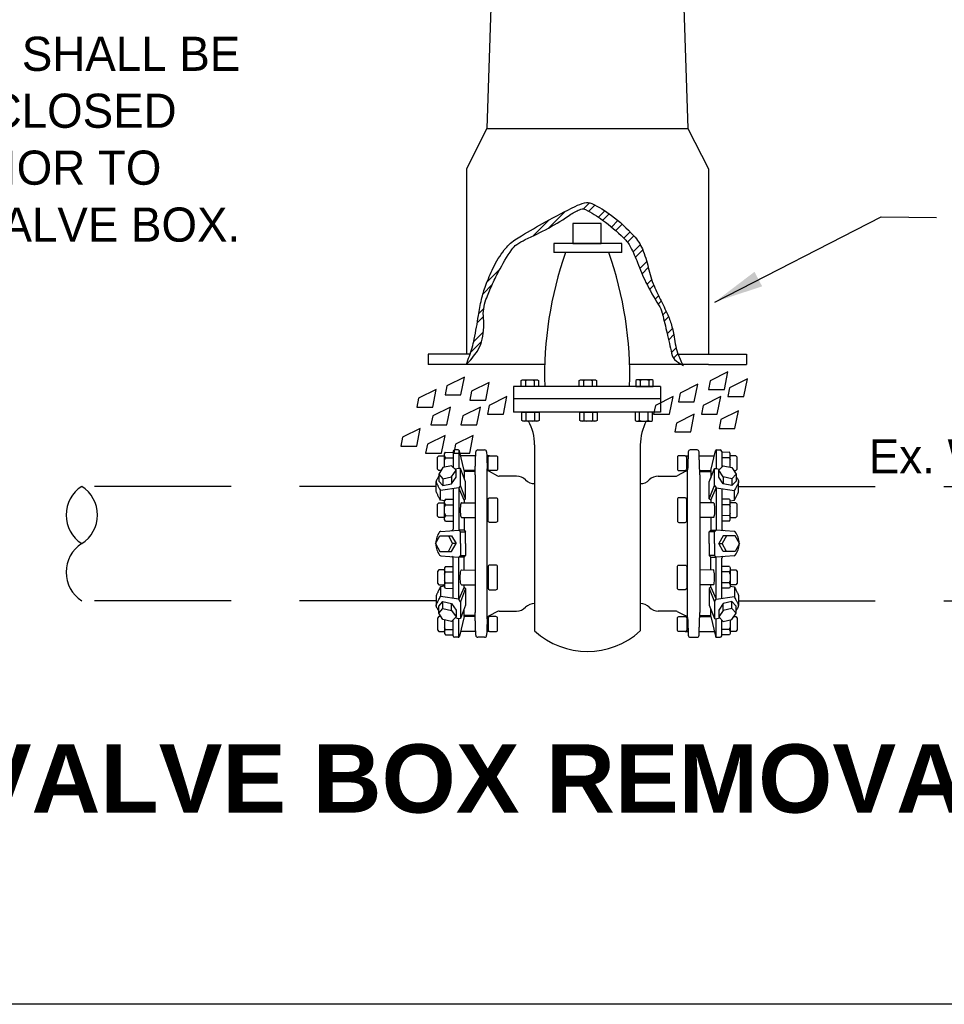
# Model space of a CAD drawing. Header units: feet. Extents: x 6 to 191, y 4 to 30.
# Tile 35 of 42: x 133.5 to 136.88, y 3.62 to 7.23. Entities that reach past the tile are written whole.
import ezdxf

# ---------------------------------------------------------------- set-up
doc = ezdxf.new("R2010")
doc.units = ezdxf.units.FT
doc.header["$MEASUREMENT"] = 0
doc.linetypes.add('DASHED', pattern=[0.75, 0.5, -0.25])
doc.layers.add('COLUMNS', color=6, linetype='Continuous', plot=False)
for name, color, linetype in [('DETAIL', 130, 'Continuous'), ('DIM', 7, 'Continuous'), ('text', 9, 'Continuous')]:
    doc.layers.add(name, color=color, linetype=linetype)
doc.styles.add('SOLID', font='arialbd.ttf')
doc.styles.get("Standard").update_dxf_attribs({"font": 'font31.shx'})

msp = doc.modelspace()

# ---------------------------------------------------------------- linework, layer by layer
at = {"color": 247, "linetype": 'Continuous'}
for p, q in [((135.22579, 7.46928), (135.20436, 6.83072)), ((135.91827, 7.46928), (135.9397, 6.83072)), ((135.20436, 6.83072), (135.1295, 6.68243)), ((135.20436, 6.83072), (135.9397, 6.83072)), ((135.9397, 6.83072), (136.01473, 6.68243)), ((135.1295, 6.68243), (135.1295, 6.00355)), ((136.01473, 6.68243), (136.01473, 6.00355)), ((135.43102, 6.46648), (135.49213, 6.52743)), ((135.55707, 6.53575), (135.57947, 6.5583)), ((135.57691, 6.52727), (135.5993, 6.54982)), ((135.6121, 6.50599), (135.6353, 6.52919)), ((135.37328, 6.43689), (135.43198, 6.49559)), ((135.62858, 6.49415), (135.65209, 6.51783)), ((135.66009, 6.46936), (135.68376, 6.49288)), ((135.67545, 6.45624), (135.69896, 6.47976)), ((135.70488, 6.42921), (135.72775, 6.45208)), ((135.71816, 6.41417), (135.74167, 6.43753)), ((135.73879, 6.37818), (135.76534, 6.40474)), ((135.74743, 6.35867), (135.77446, 6.38554)), ((135.76327, 6.31788), (135.78902, 6.34363)), ((135.205, 6.26861), (135.25203, 6.31564)), ((135.77174, 6.29804), (135.79446, 6.32076)), ((135.78982, 6.25965), (135.80693, 6.27661)), ((135.19012, 6.22542), (135.22387, 6.25917)), ((135.79942, 6.24093), (135.81477, 6.25629)), ((135.82005, 6.20494), (135.83253, 6.21742)), ((135.17428, 6.15312), (135.19252, 6.17135)), ((135.83077, 6.18735), (135.84181, 6.19854)), ((135.16933, 6.11968), (135.1914, 6.14192)), ((135.84741, 6.14752), (135.8602, 6.16031)), ((135.85284, 6.1248), (135.869, 6.1408)), ((135.86372, 6.07905), (135.88276, 6.09809)), ((135.15605, 6.04994), (135.1914, 6.08529)), ((135.86916, 6.05618), (135.88852, 6.07553)), ((135.14437, 6.01011), (135.18484, 6.05058)), ((135.8794, 6.00995), (135.89651, 6.02707)), ((135.14229, 6.00355), (134.99001, 6.00355)), ((134.99001, 6.00355), (134.99001, 5.96644)), ((135.88676, 5.98899), (135.90307, 6.00531)), ((135.90371, 6.00355), (136.15421, 6.00355)), ((136.15421, 6.00355), (136.15421, 5.96644)), ((135.1295, 5.96644), (134.99001, 5.96644)), ((135.41563, 5.96644), (135.1295, 5.96644)), ((136.01473, 5.96644), (135.72628, 5.96644)), ((135.91891, 5.96452), (135.92019, 5.9658)), ((136.01473, 5.96644), (136.15421, 5.96644))]:
    msp.add_line(p, q, dxfattribs=at)
at = {"color": 247, "linetype": 'Continuous', "lineweight": 25}
for p, q in [((135.16326, 5.63242), (135.16375, 5.64648)), ((135.17119, 5.65366), (135.19588, 5.65366)), ((135.20332, 5.64648), (135.20381, 5.63242)), ((135.94075, 5.64648), (135.94025, 5.63242)), ((135.97288, 5.65366), (135.94818, 5.65366)), ((135.9808, 5.63242), (135.98031, 5.64648)), ((135.16082, 5.56251), (135.16136, 5.57817)), ((135.16082, 5.56251), (135.16082, 5.059)), ((135.21199, 5.57572), (135.24348, 5.55897)), ((135.93207, 5.57572), (135.90058, 5.55897)), ((135.98324, 5.56251), (135.9827, 5.57817)), ((135.98324, 5.56251), (135.98324, 5.059)), ((135.16136, 5.04334), (135.16082, 5.059)), ((135.24348, 5.06254), (135.21199, 5.04579)), ((135.90058, 5.06254), (135.93207, 5.04579)), ((135.9827, 5.04334), (135.98324, 5.059)), ((135.16375, 4.97503), (135.16326, 4.98909)), ((135.20381, 4.98909), (135.20332, 4.97503)), ((135.94025, 4.98909), (135.94075, 4.97503)), ((135.98031, 4.97503), (135.9808, 4.98909)), ((135.19588, 4.96785), (135.17119, 4.96785)), ((135.94818, 4.96785), (135.97288, 4.96785))]:
    msp.add_line(p, q, dxfattribs=at)
at = {"linetype": 'DASHED'}
for p, q in [((135.01902, 5.51999), (133.72247, 5.51999)), ((136.12504, 5.51999), (139.30515, 5.51999)), ((135.01902, 5.10152), (133.72247, 5.10152)), ((136.12504, 5.10152), (139.30515, 5.10152))]:
    msp.add_line(p, q, dxfattribs=at)
at = {"linetype": 'Continuous'}
for points in [[(135.12949, 5.96636, 0.0118042), (135.14995, 6.02751, 0.023563), (135.15801, 6.0588, 0.0157363), (135.17333, 6.14619, -0.0236458), (135.18445, 6.2042, -0.0297734), (135.20033, 6.2562, -0.0233924), (135.22743, 6.31986, -0.0524661), (135.26799, 6.3854, -0.0757767), (135.30677, 6.4223, -0.0194328), (135.33086, 6.43776, -0.0054629), (135.41916, 6.48839, -0.0138899), (135.52775, 6.5452, -0.0475883), (135.56131, 6.55779, -0.1769246), (135.58773, 6.55551, -0.0536763), (135.66048, 6.51153, -0.0441437), (135.74159, 6.43759, -0.0845844), (135.77288, 6.38926, -0.0497567), (135.79448, 6.32097, 0.0505332), (135.81585, 6.25377, 0.0152098), (135.8417, 6.19878, -0.0145711), (135.86874, 6.14141, -0.0299862), (135.87603, 6.12154, -0.0132456), (135.88858, 6.07532)], [(135.12949, 5.96636, 0.0465333), (135.16938, 6.01564, 0.081178), (135.18445, 6.04888, 0.0897271), (135.19184, 6.13587, -0.1141948), (135.20098, 6.2042, -0.0159607), (135.22215, 6.25534, -0.0154649), (135.24726, 6.30664, -0.0255014), (135.29543, 6.38751, -0.0944771), (135.31338, 6.40578, -0.0451846), (135.34452, 6.42342, 0.0171109), (135.42908, 6.46526, 0.0291227), (135.51183, 6.51621, -0.069862), (135.54809, 6.53466, -0.2013147), (135.5648, 6.53355, -0.0441518), (135.62742, 6.495, -0.032219), (135.70477, 6.42927, -0.0786451), (135.7299, 6.39586, -0.0343572), (135.75513, 6.33927, 0.0270637), (135.7861, 6.26699, 0.027086), (135.83225, 6.18506, -0.0770451), (135.8456, 6.15463, -0.0060011), (135.84859, 6.14283, -0.0010035), (135.86544, 6.07201, -0.0041894), (135.87401, 6.03427, 0.0045226), (135.88197, 5.99931, 0.1501328), (135.8903, 5.98513, 0.063155), (135.92164, 5.96296)], [(135.88858, 6.07532, 0.0297268), (135.89322, 6.04188, 0.0297268), (135.9018, 6.00923, 0.0221744), (135.91069, 5.98565, 0.0221744), (135.92164, 5.96296)]]:
    msp.add_lwpolyline(points, format="xyb", dxfattribs=at)
at = {"color": 7, "linetype": 'Continuous', "lineweight": 25}
for centre, radius, start, end in [((135.17119, 5.64622), 0.00744, 90, 178), ((135.19588, 5.64622), 0.00744, 2, 90), ((135.94818, 5.64622), 0.00744, 90, 178), ((135.97288, 5.64622), 0.00744, 2, 90), ((135.21781, 5.58667), 0.0124, 223.27909, 242), ((135.2493, 5.56992), 0.0124, 242, 270), ((135.89476, 5.56992), 0.0124, 270, 298), ((135.92625, 5.58667), 0.0124, 298, 316.72091), ((135.21781, 5.03484), 0.0124, 118, 136.72091), ((135.2493, 5.05159), 0.0124, 90, 118), ((135.89476, 5.05159), 0.0124, 62, 90), ((135.92625, 5.03484), 0.0124, 43.27909, 62), ((135.17119, 4.97529), 0.00744, 182, 270), ((135.19588, 4.97529), 0.00744, 270, 358), ((135.94818, 4.97529), 0.00744, 182, 270), ((135.97288, 4.97529), 0.00744, 270, 358)]:
    msp.add_arc(centre, radius, start, end, dxfattribs=at)
at = {"linetype": 'Continuous'}
for centre, start, end in [((133.78895, 5.4154), 122.44707, 237.55293), ((133.65593, 5.4154), 302.44707, 57.55293), ((133.78895, 5.20617), 122.44707, 237.55293)]:
    msp.add_arc(centre, 0.12397, start, end, dxfattribs=at)
at = {"color": 7, "linetype": 'Continuous', "lineweight": 25}
for points, knots in [([(135.16136, 5.57817), (135.16136, 5.57817), (135.16137, 5.57834), (135.16139, 5.57886), (135.1614, 5.57908), (135.16142, 5.57959), (135.16143, 5.57989), (135.16147, 5.5809), (135.1615, 5.58174), (135.16157, 5.58373), (135.16162, 5.58486), (135.16171, 5.5874), (135.16176, 5.58877), (135.16184, 5.59097), (135.16187, 5.59173), (135.16193, 5.5933), (135.16196, 5.59412), (135.16205, 5.59658), (135.16211, 5.59827), (135.1622, 5.60088), (135.16223, 5.60176), (135.16229, 5.60354), (135.16232, 5.60443), (135.16242, 5.60708), (135.16248, 5.60884), (135.16257, 5.61146), (135.1626, 5.61234), (135.16265, 5.61403), (135.16271, 5.6157), (135.16276, 5.6173), (135.16282, 5.61886), (135.16284, 5.61963), (135.16292, 5.62186), (135.16296, 5.62322), (135.16302, 5.6251), (135.16304, 5.6257), (135.16308, 5.62683), (135.1631, 5.62736), (135.16314, 5.62884), (135.16317, 5.62967), (135.1632, 5.6307), (135.16321, 5.631), (135.16323, 5.63152), (135.16324, 5.63173), (135.16325, 5.63225), (135.16326, 5.63242), (135.16326, 5.63242)], [0, 0, 0, 0, 0.0625, 0.0625, 0.09375, 0.09375, 0.125, 0.125, 0.1875, 0.1875, 0.25, 0.25, 0.3125, 0.3125, 0.34375, 0.34375, 0.375, 0.375, 0.4375, 0.4375, 0.46875, 0.46875, 0.5, 0.5, 0.5625, 0.5625, 0.59375, 0.59375, 0.625, 0.65625, 0.65625, 0.6875, 0.6875, 0.75, 0.75, 0.78125, 0.78125, 0.8125, 0.8125, 0.875, 0.875, 0.90625, 0.90625, 0.9375, 0.9375, 1, 1, 1, 1]), ([(135.20381, 5.63242), (135.20381, 5.63242), (135.20382, 5.63203), (135.20385, 5.63103), (135.20386, 5.63081), (135.20387, 5.63032), (135.20388, 5.63005), (135.20391, 5.62918), (135.20393, 5.62851), (135.20398, 5.627), (135.20401, 5.62615), (135.20407, 5.62433), (135.2041, 5.62335), (135.20415, 5.62177), (135.20417, 5.62123), (135.20421, 5.62012), (135.20423, 5.61954), (135.20428, 5.61779), (135.20432, 5.61659), (135.20441, 5.6141), (135.20445, 5.61281), (135.20454, 5.61017), (135.20459, 5.60884), (135.20468, 5.60617), (135.20473, 5.60482), (135.2048, 5.6028), (135.20482, 5.60212), (135.20487, 5.60078), (135.20489, 5.60012), (135.20496, 5.59816), (135.20501, 5.59687), (135.2051, 5.59436), (135.20514, 5.59312), (135.20523, 5.59078), (135.20527, 5.58966), (135.20535, 5.58754), (135.20538, 5.58654), (135.20542, 5.5856)], [0, 0, 0, 0, 0.125, 0.125, 0.15625, 0.15625, 0.1875, 0.1875, 0.25, 0.25, 0.3125, 0.3125, 0.375, 0.375, 0.40625, 0.40625, 0.4375, 0.4375, 0.5, 0.5, 0.5625, 0.5625, 0.625, 0.625, 0.6875, 0.6875, 0.71875, 0.71875, 0.75, 0.75, 0.8125, 0.8125, 0.875, 0.875, 0.9375, 0.9375, 1, 1, 1, 1]), ([(135.94025, 5.63242), (135.94025, 5.63242), (135.94024, 5.63203), (135.94021, 5.63103), (135.9402, 5.63081), (135.94019, 5.63032), (135.94018, 5.63005), (135.94015, 5.62918), (135.94013, 5.62851), (135.94008, 5.627), (135.94005, 5.62615), (135.93999, 5.62433), (135.93996, 5.62335), (135.93991, 5.62177), (135.93989, 5.62123), (135.93985, 5.62012), (135.93983, 5.61954), (135.93978, 5.61779), (135.93974, 5.61659), (135.93965, 5.6141), (135.93961, 5.61281), (135.93952, 5.61017), (135.93947, 5.60884), (135.93938, 5.60617), (135.93933, 5.60482), (135.93926, 5.6028), (135.93924, 5.60212), (135.93919, 5.60078), (135.93917, 5.60012), (135.9391, 5.59816), (135.93905, 5.59687), (135.93896, 5.59436), (135.93892, 5.59312), (135.93883, 5.59078), (135.93879, 5.58966), (135.93871, 5.58754), (135.93868, 5.58654), (135.93864, 5.5856)], [0, 0, 0, 0, 0.125, 0.125, 0.15625, 0.15625, 0.1875, 0.1875, 0.25, 0.25, 0.3125, 0.3125, 0.375, 0.375, 0.40625, 0.40625, 0.4375, 0.4375, 0.5, 0.5, 0.5625, 0.5625, 0.625, 0.625, 0.6875, 0.6875, 0.71875, 0.71875, 0.75, 0.75, 0.8125, 0.8125, 0.875, 0.875, 0.9375, 0.9375, 1, 1, 1, 1]), ([(135.9827, 5.57817), (135.9827, 5.57817), (135.98269, 5.57834), (135.98267, 5.57886), (135.98266, 5.57908), (135.98264, 5.57959), (135.98263, 5.57989), (135.98259, 5.5809), (135.98256, 5.58174), (135.98249, 5.58373), (135.98244, 5.58486), (135.98235, 5.5874), (135.9823, 5.58877), (135.98222, 5.59097), (135.98219, 5.59173), (135.98213, 5.5933), (135.9821, 5.59412), (135.98201, 5.59658), (135.98195, 5.59827), (135.98186, 5.60088), (135.98183, 5.60176), (135.98177, 5.60354), (135.98174, 5.60443), (135.98164, 5.60708), (135.98158, 5.60884), (135.98149, 5.61146), (135.98146, 5.61234), (135.98141, 5.61403), (135.98135, 5.6157), (135.9813, 5.6173), (135.98125, 5.61886), (135.98122, 5.61963), (135.98115, 5.62186), (135.9811, 5.62322), (135.98104, 5.6251), (135.98102, 5.6257), (135.98098, 5.62683), (135.98097, 5.62736), (135.98092, 5.62884), (135.98089, 5.62967), (135.98086, 5.6307), (135.98085, 5.631), (135.98083, 5.63152), (135.98083, 5.63173), (135.98081, 5.63225), (135.9808, 5.63242), (135.9808, 5.63242)], [0, 0, 0, 0, 0.0625, 0.0625, 0.09375, 0.09375, 0.125, 0.125, 0.1875, 0.1875, 0.25, 0.25, 0.3125, 0.3125, 0.34375, 0.34375, 0.375, 0.375, 0.4375, 0.4375, 0.46875, 0.46875, 0.5, 0.5, 0.5625, 0.5625, 0.59375, 0.59375, 0.625, 0.65625, 0.65625, 0.6875, 0.6875, 0.75, 0.75, 0.78125, 0.78125, 0.8125, 0.8125, 0.875, 0.875, 0.90625, 0.90625, 0.9375, 0.9375, 1, 1, 1, 1]), ([(135.20542, 5.5856), (135.20546, 5.58439), (135.2057, 5.58333), (135.20619, 5.58195), (135.20638, 5.58152), (135.20677, 5.58075), (135.20698, 5.5804), (135.20759, 5.57947), (135.208, 5.57899), (135.2086, 5.57833), (135.20878, 5.57817), (135.20878, 5.57817)], [0, 0, 0, 0, 0.25, 0.25, 0.375, 0.375, 0.5, 0.5, 0.75, 0.75, 1, 1, 1, 1]), ([(135.93864, 5.5856), (135.9386, 5.58439), (135.93836, 5.58333), (135.93787, 5.58195), (135.93768, 5.58152), (135.93729, 5.58075), (135.93708, 5.5804), (135.93647, 5.57947), (135.93606, 5.57899), (135.93546, 5.57833), (135.93528, 5.57817), (135.93528, 5.57817)], [0, 0, 0, 0, 0.25, 0.25, 0.375, 0.375, 0.5, 0.5, 0.75, 0.75, 1, 1, 1, 1]), ([(135.16326, 4.98909), (135.16326, 4.98909), (135.16325, 4.98926), (135.16324, 4.98978), (135.16323, 4.99), (135.16321, 4.99051), (135.1632, 4.99081), (135.16317, 4.99183), (135.16314, 4.99266), (135.16308, 4.99465), (135.16304, 4.99578), (135.16296, 4.99832), (135.16291, 4.99969), (135.16284, 5.00189), (135.16282, 5.00265), (135.16276, 5.00423), (135.16274, 5.00504), (135.16265, 5.0075), (135.1626, 5.00919), (135.16251, 5.0118), (135.16248, 5.01269), (135.16241, 5.01447), (135.16238, 5.01535), (135.16229, 5.01801), (135.16223, 5.01977), (135.16214, 5.02239), (135.16211, 5.02326), (135.16205, 5.02496), (135.16199, 5.02662), (135.16193, 5.02822), (135.16187, 5.02979), (135.16184, 5.03055), (135.16176, 5.03278), (135.16171, 5.03415), (135.16164, 5.03602), (135.16162, 5.03662), (135.16158, 5.03775), (135.16156, 5.03829), (135.1615, 5.03976), (135.16147, 5.0406), (135.16143, 5.04162), (135.16142, 5.04192), (135.1614, 5.04244), (135.16139, 5.04265), (135.16137, 5.04317), (135.16136, 5.04334), (135.16136, 5.04334)], [0, 0, 0, 0, 0.0625, 0.0625, 0.09375, 0.09375, 0.125, 0.125, 0.1875, 0.1875, 0.25, 0.25, 0.3125, 0.3125, 0.34375, 0.34375, 0.375, 0.375, 0.4375, 0.4375, 0.46875, 0.46875, 0.5, 0.5, 0.5625, 0.5625, 0.59375, 0.59375, 0.625, 0.65625, 0.65625, 0.6875, 0.6875, 0.75, 0.75, 0.78125, 0.78125, 0.8125, 0.8125, 0.875, 0.875, 0.90625, 0.90625, 0.9375, 0.9375, 1, 1, 1, 1]), ([(135.20542, 5.03591), (135.20535, 5.03404), (135.20527, 5.03192), (135.20516, 5.02898), (135.20514, 5.02838), (135.2051, 5.02715), (135.20508, 5.02653), (135.20501, 5.02465), (135.20496, 5.02337), (135.20487, 5.02074), (135.20482, 5.01939), (135.20473, 5.0167), (135.20468, 5.01536), (135.20461, 5.01335), (135.20459, 5.01269), (135.20454, 5.01135), (135.20452, 5.01068), (135.20445, 5.00871), (135.20441, 5.00743), (135.20433, 5.00494), (135.20428, 5.00373), (135.20421, 5.00138), (135.20417, 5.00027), (135.2041, 4.99818), (135.20407, 4.9972), (135.20402, 4.99582), (135.20401, 4.99538), (135.20398, 4.99454), (135.20397, 4.99414), (135.20393, 4.99301), (135.20391, 4.99234), (135.20387, 4.99118), (135.20386, 4.99068), (135.20383, 4.98989), (135.20382, 4.98959), (135.20381, 4.98929), (135.20381, 4.98921), (135.20381, 4.98911), (135.20381, 4.98909), (135.20381, 4.98909)], [0, 0, 0, 0, 0.125, 0.125, 0.15625, 0.15625, 0.1875, 0.1875, 0.25, 0.25, 0.3125, 0.3125, 0.375, 0.375, 0.40625, 0.40625, 0.4375, 0.4375, 0.5, 0.5, 0.5625, 0.5625, 0.625, 0.625, 0.6875, 0.6875, 0.71875, 0.71875, 0.75, 0.75, 0.8125, 0.8125, 0.875, 0.875, 0.9375, 0.9375, 0.96875, 0.96875, 1, 1, 1, 1]), ([(135.20878, 5.04334), (135.20878, 5.04334), (135.20874, 5.0433), (135.20857, 5.04313), (135.20845, 5.04301), (135.20815, 5.04269), (135.20797, 5.04248), (135.20759, 5.042), (135.20739, 5.04173), (135.20677, 5.04079), (135.20636, 5.04002), (135.20587, 5.03864), (135.20572, 5.03814), (135.20551, 5.03708), (135.20544, 5.03651), (135.20542, 5.03591)], [0, 0, 0, 0, 0.125, 0.125, 0.25, 0.25, 0.375, 0.375, 0.5, 0.5, 0.75, 0.75, 0.875, 0.875, 1, 1, 1, 1]), ([(135.93528, 5.04334), (135.93528, 5.04334), (135.93532, 5.0433), (135.93549, 5.04313), (135.93561, 5.04301), (135.93591, 5.04269), (135.93609, 5.04248), (135.93647, 5.042), (135.93667, 5.04173), (135.93729, 5.04079), (135.9377, 5.04002), (135.93819, 5.03864), (135.93834, 5.03814), (135.93855, 5.03708), (135.93862, 5.03651), (135.93864, 5.03591)], [0, 0, 0, 0, 0.125, 0.125, 0.25, 0.25, 0.375, 0.375, 0.5, 0.5, 0.75, 0.75, 0.875, 0.875, 1, 1, 1, 1]), ([(135.93864, 5.03591), (135.93871, 5.03404), (135.93879, 5.03192), (135.9389, 5.02898), (135.93892, 5.02838), (135.93896, 5.02715), (135.93899, 5.02653), (135.93905, 5.02465), (135.9391, 5.02337), (135.93919, 5.02074), (135.93924, 5.01939), (135.93933, 5.0167), (135.93938, 5.01536), (135.93945, 5.01335), (135.93947, 5.01269), (135.93952, 5.01135), (135.93954, 5.01068), (135.93961, 5.00871), (135.93965, 5.00743), (135.93974, 5.00494), (135.93978, 5.00373), (135.93985, 5.00138), (135.93989, 5.00027), (135.93996, 4.99818), (135.93999, 4.9972), (135.94004, 4.99582), (135.94005, 4.99538), (135.94008, 4.99454), (135.94009, 4.99414), (135.94013, 4.99301), (135.94015, 4.99234), (135.94019, 4.99118), (135.9402, 4.99068), (135.94023, 4.98989), (135.94024, 4.98959), (135.94025, 4.98929), (135.94025, 4.98921), (135.94025, 4.98911), (135.94025, 4.98909), (135.94025, 4.98909)], [0, 0, 0, 0, 0.125, 0.125, 0.15625, 0.15625, 0.1875, 0.1875, 0.25, 0.25, 0.3125, 0.3125, 0.375, 0.375, 0.40625, 0.40625, 0.4375, 0.4375, 0.5, 0.5, 0.5625, 0.5625, 0.625, 0.625, 0.6875, 0.6875, 0.71875, 0.71875, 0.75, 0.75, 0.8125, 0.8125, 0.875, 0.875, 0.9375, 0.9375, 0.96875, 0.96875, 1, 1, 1, 1]), ([(135.9808, 4.98909), (135.9808, 4.98909), (135.98081, 4.98926), (135.98083, 4.98978), (135.98083, 4.99), (135.98085, 4.99051), (135.98086, 4.99081), (135.98089, 4.99183), (135.98092, 4.99266), (135.98098, 4.99465), (135.98102, 4.99578), (135.9811, 4.99832), (135.98115, 4.99969), (135.98122, 5.00189), (135.98125, 5.00265), (135.9813, 5.00423), (135.98133, 5.00504), (135.98141, 5.0075), (135.98147, 5.00919), (135.98155, 5.0118), (135.98158, 5.01269), (135.98165, 5.01447), (135.98168, 5.01535), (135.98177, 5.01801), (135.98183, 5.01977), (135.98192, 5.02239), (135.98195, 5.02326), (135.98202, 5.02496), (135.98208, 5.02662), (135.98213, 5.02822), (135.98219, 5.02979), (135.98222, 5.03055), (135.9823, 5.03278), (135.98235, 5.03415), (135.98242, 5.03602), (135.98244, 5.03662), (135.98249, 5.03775), (135.98251, 5.03829), (135.98256, 5.03976), (135.98259, 5.0406), (135.98263, 5.04162), (135.98264, 5.04192), (135.98266, 5.04244), (135.98267, 5.04265), (135.98269, 5.04317), (135.9827, 5.04334), (135.9827, 5.04334)], [0, 0, 0, 0, 0.0625, 0.0625, 0.09375, 0.09375, 0.125, 0.125, 0.1875, 0.1875, 0.25, 0.25, 0.3125, 0.3125, 0.34375, 0.34375, 0.375, 0.375, 0.4375, 0.4375, 0.46875, 0.46875, 0.5, 0.5, 0.5625, 0.5625, 0.59375, 0.59375, 0.625, 0.65625, 0.65625, 0.6875, 0.6875, 0.75, 0.75, 0.78125, 0.78125, 0.8125, 0.8125, 0.875, 0.875, 0.90625, 0.90625, 0.9375, 0.9375, 1, 1, 1, 1])]:
    msp.add_open_spline(points, degree=3, knots=knots, dxfattribs=at)
at = {"color": 247, "linetype": 'Continuous'}
for points in [[(135.1223, 5.92005), (135.05767, 5.88774), (135.05127, 5.85543), (135.10934, 5.85543)], [(136.08575, 5.93941), (136.02112, 5.90709), (136.01457, 5.87478), (136.07279, 5.87478)], [(136.15693, 5.91365), (136.09215, 5.88134), (136.08575, 5.84887), (136.14398, 5.84887)], [(135.01896, 5.87478), (134.95418, 5.84247), (134.94778, 5.81016), (135.006, 5.81016)], [(135.21284, 5.9007), (135.14821, 5.86838), (135.14181, 5.83607), (135.19988, 5.83607)], [(135.97585, 5.89414), (135.91123, 5.86182), (135.90467, 5.82951), (135.9629, 5.82951)], [(135.27746, 5.84887), (135.21284, 5.81656), (135.20644, 5.78424), (135.26466, 5.78424)], [(135.88532, 5.84887), (135.82069, 5.81656), (135.81413, 5.78424), (135.87236, 5.78424)], [(136.05984, 5.84887), (135.99521, 5.81656), (135.98881, 5.78424), (136.04688, 5.78424)], [(135.07063, 5.81016), (135.006, 5.77784), (134.99945, 5.74553), (135.05767, 5.74553)], [(135.18052, 5.81016), (135.1159, 5.77784), (135.10934, 5.74553), (135.16757, 5.74553)], [(135.9629, 5.78424), (135.89827, 5.75193), (135.89171, 5.71962), (135.94994, 5.71962)], [(136.12446, 5.7972), (136.05984, 5.76489), (136.05344, 5.73258), (136.11166, 5.73258)], [(134.96074, 5.73258), (134.89611, 5.70026), (134.88955, 5.66795), (134.94778, 5.66795)], [(135.05127, 5.70682), (134.98649, 5.67435), (134.98009, 5.64204), (135.03832, 5.64204)], [(135.15461, 5.70682), (135.08998, 5.67435), (135.08359, 5.64204), (135.14181, 5.64204)]]:
    msp.add_3dface(points, dxfattribs=at)
at = {"layer": 'COLUMNS', "color": 2}
msp.add_lwpolyline([(130.09752, 3.62445), (130.09752, 24.37445), (160.47252, 24.37445), (160.47252, 3.62445)], close=True, dxfattribs=at)
at = {"layer": 'DETAIL', "linetype": 'Continuous'}
for p, q in [((135.69795, 6.40891), (135.44867, 6.40891)), ((135.44867, 6.40891), (135.44867, 6.37596)), ((135.69795, 6.37596), (135.69795, 6.40891)), ((135.69795, 6.37596), (135.44867, 6.37596)), ((135.30208, 5.88603), (135.30208, 5.79228)), ((135.39532, 5.88603), (135.30208, 5.88603)), ((135.75208, 5.88603), (135.39532, 5.88603)), ((135.83982, 5.88603), (135.75208, 5.88603)), ((135.83982, 5.88603), (135.83982, 5.79228)), ((135.83982, 5.84033), (135.30208, 5.84033)), ((135.83982, 5.79228), (135.30208, 5.79228)), ((135.37865, 5.67225), (135.37865, 4.99109)), ((135.76541, 5.67225), (135.76541, 4.99109))]:
    msp.add_line(p, q, dxfattribs=at)
at = {"layer": 'DETAIL'}
for p, q in [((135.04943, 5.63945), (135.05242, 5.64483)), ((135.04943, 5.59009), (135.04943, 5.63945)), ((135.05242, 5.64483), (135.08091, 5.64467)), ((135.08091, 5.64795), (135.08091, 5.59013)), ((135.09879, 5.65366), (135.08662, 5.65366)), ((135.10146, 5.653), (135.10146, 5.58623)), ((135.12087, 5.57817), (135.10415, 5.64991)), ((136.0232, 5.57817), (136.03991, 5.64991)), ((136.0426, 5.653), (136.0426, 5.58623)), ((136.04527, 5.65366), (136.05744, 5.65366)), ((136.06315, 5.64795), (136.06315, 5.59013)), ((136.09164, 5.64483), (136.06315, 5.64467)), ((136.09463, 5.63945), (136.09164, 5.64483)), ((136.09463, 5.59009), (136.09463, 5.63945)), ((135.10146, 5.58623), (135.08858, 5.58266)), ((135.10717, 5.5855), (135.10146, 5.58623)), ((136.03689, 5.5855), (136.0426, 5.58623)), ((136.0426, 5.58623), (136.05548, 5.58266)), ((135.075, 5.55554), (135.075, 5.53005)), ((135.10717, 5.52385), (135.10717, 5.5855)), ((135.12657, 5.53642), (135.10717, 5.5855)), ((135.12087, 5.57817), (135.12087, 5.55086)), ((135.16136, 5.57817), (135.12087, 5.57817)), ((135.16136, 5.57817), (135.12087, 5.57817)), ((135.16136, 5.57432), (135.12087, 5.57432)), ((135.9827, 5.57817), (136.0232, 5.57817)), ((135.9827, 5.57817), (136.0232, 5.57817)), ((135.9827, 5.57432), (136.0232, 5.57432)), ((136.01749, 5.53642), (136.03689, 5.5855)), ((136.0232, 5.57817), (136.0232, 5.55086)), ((136.03689, 5.52385), (136.03689, 5.5855)), ((136.06907, 5.55554), (136.06907, 5.53005)), ((135.01907, 5.50237), (135.01898, 5.53764)), ((135.10146, 5.5144), (135.0345, 5.50471)), ((135.04366, 5.54842), (135.04366, 5.52293)), ((135.10717, 5.52385), (135.10146, 5.5144)), ((135.12087, 5.47005), (135.10146, 5.5144)), ((135.10146, 5.5144), (135.10146, 5.36006)), ((135.12657, 5.47477), (135.10717, 5.52385)), ((135.12657, 5.47477), (135.12657, 5.53642)), ((136.01749, 5.47477), (136.01749, 5.53642)), ((136.01749, 5.47477), (136.03689, 5.52385)), ((136.0232, 5.47005), (136.0426, 5.5144)), ((136.03689, 5.52385), (136.0426, 5.5144)), ((136.0426, 5.5144), (136.0426, 5.36006)), ((136.0426, 5.5144), (136.10956, 5.50471)), ((136.1004, 5.54842), (136.1004, 5.52293)), ((136.125, 5.50237), (136.12508, 5.53764)), ((135.0345, 5.46922), (135.0345, 5.50471)), ((135.08091, 5.51143), (135.08091, 5.36396)), ((136.06315, 5.51143), (136.06315, 5.36396)), ((136.10956, 5.46922), (136.10956, 5.50471)), ((135.04943, 5.46692), (135.0345, 5.46922)), ((135.05242, 5.47326), (135.04943, 5.46788)), ((135.04943, 5.39848), (135.04943, 5.46788)), ((135.05242, 5.47326), (135.08091, 5.47342)), ((135.12087, 5.47005), (135.12657, 5.47477)), ((135.12087, 5.47005), (135.12088, 5.4604)), ((136.0232, 5.47005), (136.01749, 5.47477)), ((136.0232, 5.47005), (136.02321, 5.4604)), ((136.09165, 5.47326), (136.06315, 5.47342)), ((136.09165, 5.47326), (136.09463, 5.46788)), ((136.09463, 5.46692), (136.10956, 5.46922)), ((136.09463, 5.39848), (136.09463, 5.46788)), ((135.12087, 5.40614), (135.12087, 5.36006)), ((136.0232, 5.40614), (136.0232, 5.36006)), ((135.05242, 5.3931), (135.04943, 5.39848)), ((135.05242, 5.3931), (135.08091, 5.39294)), ((136.09164, 5.3931), (136.06315, 5.39294)), ((136.09164, 5.3931), (136.09463, 5.39848)), ((135.03556, 5.35545), (135.10146, 5.36006)), ((135.06328, 5.33929), (135.07895, 5.31076)), ((135.12087, 5.36006), (135.10146, 5.36006)), ((135.10146, 5.36006), (135.10717, 5.35435)), ((135.10717, 5.35435), (135.12657, 5.35435)), ((135.10717, 5.31076), (135.10717, 5.35435)), ((135.12087, 5.36006), (135.12657, 5.35435)), ((135.12657, 5.31076), (135.12657, 5.35435)), ((136.0232, 5.36006), (136.01749, 5.35435)), ((136.03689, 5.35435), (136.01749, 5.35435)), ((136.01749, 5.31076), (136.01749, 5.35435)), ((136.0232, 5.36006), (136.0426, 5.36006)), ((136.0426, 5.36006), (136.03689, 5.35435)), ((136.03689, 5.31076), (136.03689, 5.35435)), ((136.1085, 5.35545), (136.0426, 5.36006)), ((136.08078, 5.33929), (136.06511, 5.31076)), ((135.06328, 5.28222), (135.07895, 5.31076)), ((135.09201, 5.31076), (135.07895, 5.31076)), ((135.09201, 5.31076), (135.07895, 5.31076)), ((135.10717, 5.31076), (135.10717, 5.26716)), ((135.12657, 5.31076), (135.12657, 5.26716)), ((136.01749, 5.31076), (136.01749, 5.26716)), ((136.03689, 5.31076), (136.03689, 5.26716)), ((136.05205, 5.31076), (136.06511, 5.31076)), ((136.05205, 5.31076), (136.06511, 5.31076)), ((136.08078, 5.28222), (136.06511, 5.31076)), ((135.03556, 5.26606), (135.10146, 5.26145)), ((135.10146, 5.26145), (135.10717, 5.26716)), ((135.10717, 5.26716), (135.12657, 5.26716)), ((135.12087, 5.26145), (135.12657, 5.26716)), ((136.03689, 5.26716), (136.01749, 5.26716)), ((136.0232, 5.26145), (136.01749, 5.26716)), ((136.0426, 5.26145), (136.03689, 5.26716)), ((136.1085, 5.26606), (136.0426, 5.26145)), ((135.05242, 5.2272), (135.04943, 5.22182)), ((135.05242, 5.2272), (135.08091, 5.22736)), ((135.08091, 5.11008), (135.08091, 5.25755)), ((135.12087, 5.26145), (135.10146, 5.26145)), ((135.10146, 5.10711), (135.10146, 5.26145)), ((135.1208, 5.21416), (135.12087, 5.26145)), ((136.0232, 5.26145), (136.0426, 5.26145)), ((136.0232, 5.21416), (136.0232, 5.26145)), ((136.0426, 5.10711), (136.0426, 5.26145)), ((136.06315, 5.11008), (136.06315, 5.25755)), ((136.09164, 5.2272), (136.06315, 5.22736)), ((136.09164, 5.2272), (136.09463, 5.22182)), ((135.04943, 5.22182), (135.04943, 5.15241)), ((136.09463, 5.22182), (136.09463, 5.15288)), ((135.04943, 5.15459), (135.0345, 5.15229)), ((135.12087, 5.15146), (135.12088, 5.1599)), ((136.0232, 5.15146), (136.02321, 5.1599)), ((136.09463, 5.15459), (136.10956, 5.15229)), ((135.01907, 5.11914), (135.01898, 5.08387)), ((135.0345, 5.15229), (135.0345, 5.1168)), ((135.05242, 5.14704), (135.04943, 5.15242)), ((135.05242, 5.14704), (135.08091, 5.14688)), ((135.12087, 5.15146), (135.10146, 5.10711)), ((135.12657, 5.14674), (135.10717, 5.09766)), ((135.12087, 5.15146), (135.12657, 5.14674)), ((135.12657, 5.14674), (135.12657, 5.08509)), ((136.0232, 5.15146), (136.01749, 5.14674)), ((136.01749, 5.14674), (136.03689, 5.09766)), ((136.01749, 5.14674), (136.01749, 5.08509)), ((136.0232, 5.15146), (136.0426, 5.10711)), ((136.09164, 5.1475), (136.06315, 5.14766)), ((136.09463, 5.15288), (136.09164, 5.1475)), ((136.10956, 5.15229), (136.10956, 5.1168)), ((136.125, 5.11914), (136.12508, 5.08387)), ((135.10146, 5.10711), (135.0345, 5.1168)), ((135.04366, 5.07309), (135.04366, 5.09858)), ((135.075, 5.06597), (135.075, 5.09146)), ((135.10717, 5.09766), (135.10146, 5.10711)), ((135.10717, 5.09766), (135.10717, 5.03601)), ((135.12657, 5.08509), (135.10717, 5.03601)), ((136.01749, 5.08509), (136.03689, 5.03601)), ((136.03689, 5.09766), (136.0426, 5.10711)), ((136.03689, 5.09766), (136.03689, 5.03601)), ((136.0426, 5.10711), (136.10956, 5.1168)), ((136.06907, 5.06597), (136.06907, 5.09146)), ((136.1004, 5.07309), (136.1004, 5.09858)), ((135.12087, 5.04334), (135.12087, 5.07065)), ((135.16136, 5.04719), (135.12087, 5.04719)), ((135.9827, 5.04719), (136.0232, 5.04719)), ((136.0232, 5.04334), (136.0232, 5.07065)), ((135.04943, 5.03142), (135.04943, 4.98206)), ((135.08091, 4.97356), (135.08091, 5.03138)), ((135.10146, 5.03528), (135.08858, 5.03885)), ((135.10717, 5.03601), (135.10146, 5.03528)), ((135.10146, 4.96851), (135.10146, 5.03528)), ((135.12087, 5.04334), (135.10415, 4.9716)), ((135.16136, 5.04334), (135.12087, 5.04334)), ((135.9827, 5.04334), (136.0232, 5.04334)), ((136.0232, 5.04334), (136.03991, 4.9716)), ((136.03689, 5.03601), (136.0426, 5.03528)), ((136.0426, 5.03528), (136.05548, 5.03885)), ((136.0426, 4.96851), (136.0426, 5.03528)), ((136.06315, 4.97356), (136.06315, 5.03138)), ((136.09463, 5.03142), (136.09463, 4.98206)), ((135.04943, 4.98206), (135.05242, 4.97668)), ((135.05242, 4.97668), (135.08091, 4.97684)), ((136.09164, 4.97668), (136.06315, 4.97684)), ((136.09463, 4.98206), (136.09164, 4.97668)), ((135.09879, 4.96785), (135.08662, 4.96785)), ((136.04527, 4.96785), (136.05744, 4.96785))]:
    msp.add_line(p, q, dxfattribs=at)
at = {"layer": 'DETAIL', "color": 7, "linetype": 'Continuous', "lineweight": 25}
for p, q in [((135.31283, 5.55752), (135.2493, 5.55752)), ((135.83123, 5.55752), (135.89476, 5.55752)), ((135.2493, 5.06399), (135.31283, 5.06399)), ((135.89476, 5.06399), (135.83123, 5.06399))]:
    msp.add_line(p, q, dxfattribs=at)
at = {"layer": 'DETAIL', "color": 1, "flags": 128}
msp.add_lwpolyline([(135.62283, 6.40891), (135.51908, 6.40891)], dxfattribs=at)
at = {"layer": 'DETAIL', "flags": 128}
for points in [[(135.32937, 5.88603), (135.32939, 5.90734), (135.33367, 5.90983), (135.38902, 5.90983), (135.39331, 5.90734), (135.39317, 5.88603)], [(135.5418, 5.88603), (135.54181, 5.90734), (135.5461, 5.90983), (135.60145, 5.90983), (135.60574, 5.90734), (135.6056, 5.88603)], [(135.81253, 5.88603), (135.81252, 5.90734), (135.80823, 5.90983), (135.75288, 5.90983), (135.74859, 5.90734), (135.74873, 5.88603)], [(135.33159, 5.79228), (135.39545, 5.79228), (135.39553, 5.76129), (135.39041, 5.75921), (135.33589, 5.75893), (135.3316, 5.76129)], [(135.54402, 5.79228), (135.60788, 5.79228), (135.60795, 5.76129), (135.60283, 5.75921), (135.54831, 5.75893), (135.54403, 5.76129)], [(135.81032, 5.79228), (135.74646, 5.79228), (135.74638, 5.76129), (135.7515, 5.75921), (135.80602, 5.75893), (135.81031, 5.76129)]]:
    msp.add_lwpolyline(points, close=True, dxfattribs=at)
for points in [[(135.34018, 5.90983), (135.34544, 5.90734), (135.35279, 5.90983)], [(135.34544, 5.90734), (135.34575, 5.88603)], [(135.36884, 5.90983), (135.3774, 5.90734), (135.38247, 5.90983)], [(135.3774, 5.90734), (135.37733, 5.88603)], [(135.55261, 5.90983), (135.55786, 5.90734), (135.56522, 5.90983)], [(135.55786, 5.90734), (135.55818, 5.88603)], [(135.58127, 5.90983), (135.58983, 5.90734), (135.5949, 5.90983)], [(135.58983, 5.90734), (135.58976, 5.88603)], [(135.77306, 5.90983), (135.7645, 5.90734), (135.75943, 5.90983)], [(135.7645, 5.90734), (135.76457, 5.88603)], [(135.80172, 5.90983), (135.79647, 5.90734), (135.78912, 5.90983)], [(135.79647, 5.90734), (135.79615, 5.88603)], [(135.34765, 5.76129), (135.34753, 5.79228)], [(135.37961, 5.76129), (135.37972, 5.79228)], [(135.56008, 5.76129), (135.55996, 5.79228)], [(135.59204, 5.76129), (135.59214, 5.79228)], [(135.76229, 5.76129), (135.76219, 5.79228)], [(135.79426, 5.76129), (135.79437, 5.79228)], [(135.34239, 5.75921), (135.34765, 5.76129), (135.35438, 5.75893)], [(135.37277, 5.75912), (135.37961, 5.76129), (135.38398, 5.75945)], [(135.55482, 5.75921), (135.56008, 5.76129), (135.56681, 5.75893)], [(135.58519, 5.75912), (135.59204, 5.76129), (135.5964, 5.75945)], [(135.76914, 5.75912), (135.76229, 5.76129), (135.75793, 5.75945)], [(135.79951, 5.75921), (135.79426, 5.76129), (135.78752, 5.75893)], [(135.03669, 5.57817), (135.02876, 5.57817), (135.02386, 5.58344), (135.02386, 5.60536), (135.02386, 5.62698), (135.02876, 5.63225), (135.04943, 5.63225)], [(135.04943, 5.63181), (135.05275, 5.6249), (135.04943, 5.61792)], [(135.05275, 5.6249), (135.08091, 5.62459)], [(135.16325, 5.63225), (135.10827, 5.63225)], [(135.21413, 5.63243), (135.20381, 5.63242)], [(135.92993, 5.63243), (135.94025, 5.63242)], [(135.98081, 5.63225), (136.0358, 5.63225)], [(136.09131, 5.6249), (136.06315, 5.62459)], [(136.09463, 5.63181), (136.09131, 5.6249), (136.09463, 5.61792)], [(136.10737, 5.57817), (136.1153, 5.57817), (136.1202, 5.58344), (136.1202, 5.60536), (136.1202, 5.62698), (136.1153, 5.63225), (136.09463, 5.63225)], [(135.20542, 5.03591), (135.20546, 5.58439)], [(135.93864, 5.03591), (135.9386, 5.58439)], [(135.04943, 5.40614), (135.02876, 5.40614), (135.02386, 5.41141), (135.02386, 5.43333), (135.02386, 5.45495), (135.02876, 5.46022), (135.04943, 5.46022)], [(135.04943, 5.45978), (135.05275, 5.45287), (135.04943, 5.44589)], [(135.05275, 5.45287), (135.08091, 5.45256)], [(136.09131, 5.45287), (136.06315, 5.45256)], [(136.09463, 5.45978), (136.09131, 5.45287), (136.09463, 5.44589)], [(136.09463, 5.40614), (136.1153, 5.40614), (136.1202, 5.41141), (136.1202, 5.43333), (136.1202, 5.45495), (136.1153, 5.46022), (136.09463, 5.46022)], [(135.04943, 5.42164), (135.05242, 5.41302), (135.04943, 5.40805)], [(135.05242, 5.41302), (135.08091, 5.41288)], [(136.09164, 5.41302), (136.06315, 5.41288)], [(136.09463, 5.42164), (136.09164, 5.41302), (136.09463, 5.40805)], [(135.04943, 5.21416), (135.02876, 5.21416), (135.02386, 5.20889), (135.02386, 5.18697), (135.02386, 5.16535), (135.02876, 5.16008), (135.04943, 5.16008)], [(135.04943, 5.19866), (135.05242, 5.20728), (135.04943, 5.21225)], [(135.05242, 5.20728), (135.08091, 5.20742)], [(136.09164, 5.20728), (136.06315, 5.20742)], [(136.09463, 5.19866), (136.09164, 5.20728), (136.09463, 5.21225)], [(136.09463, 5.21416), (136.1153, 5.21416), (136.1202, 5.20889), (136.1202, 5.18697), (136.1202, 5.16535), (136.1153, 5.16008), (136.09463, 5.16008)], [(135.04943, 5.16051), (135.05275, 5.16742), (135.04943, 5.17441)], [(135.05275, 5.16742), (135.08091, 5.16774)], [(136.09131, 5.16742), (136.06315, 5.16774)], [(136.09463, 5.16051), (136.09131, 5.16742), (136.09463, 5.17441)], [(135.03669, 5.04334), (135.02876, 5.04334), (135.02386, 5.03807), (135.02386, 5.01615), (135.02386, 4.99453), (135.02876, 4.98926), (135.04943, 4.98926)], [(136.10737, 5.04334), (136.1153, 5.04334), (136.1202, 5.03807), (136.1202, 5.01615), (136.1202, 4.99453), (136.1153, 4.98926), (136.09463, 4.98926)], [(135.04943, 4.9897), (135.05275, 4.99661), (135.04943, 5.00359)], [(135.05275, 4.99661), (135.08091, 4.99692)], [(135.16325, 4.98926), (135.10827, 4.98926)], [(135.21413, 4.98908), (135.20381, 4.98909)], [(135.92993, 4.98908), (135.94025, 4.98909)], [(135.98081, 4.98926), (136.0358, 4.98926)], [(136.09131, 4.99661), (136.06315, 4.99692)], [(136.09463, 4.9897), (136.09131, 4.99661), (136.09463, 5.00359)]]:
    msp.add_lwpolyline(points, dxfattribs=at)
for points in [[(135.20878, 5.58352), (135.20878, 5.62707, -0.4137143), (135.21413, 5.63243), (135.23754, 5.63247, -0.414713), (135.2429, 5.62711), (135.2429, 5.58352, -0.4142136), (135.23754, 5.57817), (135.21414, 5.57817, -0.4142136)], [(135.93528, 5.58352), (135.93528, 5.62707, 0.4137143), (135.92993, 5.63243), (135.90653, 5.63247, 0.414713), (135.90116, 5.62711), (135.90116, 5.58352, 0.4142136), (135.90652, 5.57817), (135.92992, 5.57817, 0.4142136)], [(135.2088, 5.3937), (135.2088, 5.47297, -0.4137143), (135.21415, 5.47832), (135.23755, 5.47836, -0.414713), (135.24292, 5.47301), (135.24292, 5.3937, -0.4142136), (135.23756, 5.38834), (135.21416, 5.38834, -0.4142136)], [(135.93526, 5.3937), (135.93526, 5.47297, 0.4137143), (135.92991, 5.47832), (135.90651, 5.47836, 0.414713), (135.90114, 5.47301), (135.90114, 5.3937, 0.4142136), (135.9065, 5.38834), (135.9299, 5.38834, 0.4142136)], [(135.2088, 5.2266), (135.2088, 5.14733, 0.4137143), (135.21415, 5.14198), (135.23755, 5.14194, 0.414713), (135.24292, 5.14729), (135.24292, 5.2266, 0.4142136), (135.23756, 5.23196), (135.21416, 5.23196, 0.4142136)], [(135.93526, 5.2266), (135.93526, 5.14733, -0.4137143), (135.92991, 5.14198), (135.90651, 5.14194, -0.414713), (135.90114, 5.14729), (135.90114, 5.2266, -0.4142136), (135.9065, 5.23196), (135.9299, 5.23196, -0.4142136)], [(135.20878, 5.03799), (135.20878, 4.99444, 0.4137143), (135.21413, 4.98908), (135.23754, 4.98904, 0.414713), (135.2429, 4.9944), (135.2429, 5.03799, 0.4142136), (135.23754, 5.04334), (135.21414, 5.04334, 0.4142136)], [(135.93528, 5.03799), (135.93528, 4.99444, -0.4137143), (135.92993, 4.98908), (135.90653, 4.98904, -0.414713), (135.90116, 4.9944), (135.90116, 5.03799, -0.4142136), (135.90652, 5.04334), (135.92992, 5.04334, -0.4142136)]]:
    msp.add_lwpolyline(points, format="xyb", close=True, dxfattribs=at)
at = {"layer": 'DETAIL'}
for points in [[(135.02799, 5.56492), (135.02799, 5.53943), (135.04366, 5.52293), (135.075, 5.53005), (135.09201, 5.55383), (135.09201, 5.57932), (135.075, 5.59589), (135.04366, 5.58878)], [(136.11607, 5.56492), (136.11607, 5.53943), (136.1004, 5.52293), (136.06907, 5.53005), (136.05205, 5.55383), (136.05205, 5.57932), (136.06907, 5.59589), (136.1004, 5.58878)], [(135.02799, 5.05659), (135.02799, 5.08208), (135.04366, 5.09858), (135.075, 5.09146), (135.09201, 5.06768), (135.09201, 5.04219), (135.075, 5.02562), (135.04366, 5.03273)], [(136.11607, 5.05659), (136.11607, 5.08208), (136.1004, 5.09858), (136.06907, 5.09146), (136.05205, 5.06768), (136.05205, 5.04219), (136.06907, 5.02562), (136.1004, 5.03273)]]:
    msp.add_lwpolyline(points, close=True, dxfattribs=at)
for points in [[(135.02799, 5.55653), (135.02765, 5.55596), (135.02641, 5.55383), (135.02529, 5.55193), (135.02428, 5.5502), (135.02334, 5.5486), (135.02246, 5.54708), (135.02164, 5.54563), (135.0209, 5.54423), (135.02025, 5.54287), (135.01972, 5.54155), (135.01932, 5.54024), (135.01907, 5.53894), (135.01898, 5.53764), (135.01907, 5.53631), (135.01932, 5.53497), (135.01972, 5.53359), (135.02025, 5.53216), (135.0209, 5.53069), (135.02164, 5.52915), (135.02246, 5.52754), (135.02334, 5.52586), (135.02428, 5.52409), (135.02529, 5.52217), (135.02641, 5.52006), (135.02765, 5.5177), (135.02905, 5.51504), (135.03064, 5.51203), (135.03245, 5.5086), (135.0345, 5.50471)], [(135.02799, 5.56492), (135.04366, 5.54842), (135.075, 5.55554), (135.09201, 5.57932)], [(135.20878, 5.57817), (135.21414, 5.57817)], [(135.93528, 5.57817), (135.92992, 5.57817)], [(136.11607, 5.56492), (136.1004, 5.54842), (136.06907, 5.55554), (136.05205, 5.57932)], [(136.11607, 5.55653), (136.11641, 5.55596), (136.11766, 5.55383), (136.11877, 5.55193), (136.11978, 5.5502), (136.12072, 5.5486), (136.1216, 5.54708), (136.12242, 5.54563), (136.12317, 5.54423), (136.12381, 5.54287), (136.12434, 5.54155), (136.12474, 5.54024), (136.125, 5.53894), (136.12508, 5.53764), (136.125, 5.53631), (136.12474, 5.53497), (136.12434, 5.53359), (136.12381, 5.53216), (136.12317, 5.53069), (136.12242, 5.52915), (136.1216, 5.52754), (136.12072, 5.52586), (136.11978, 5.52409), (136.11877, 5.52217), (136.11766, 5.52006), (136.11641, 5.5177), (136.11501, 5.51504), (136.11342, 5.51203), (136.11161, 5.5086), (136.10956, 5.50471)], [(135.0345, 5.46922), (135.03245, 5.47311), (135.03064, 5.47657), (135.02905, 5.47967), (135.02765, 5.48244), (135.02641, 5.48493), (135.02529, 5.48719), (135.02428, 5.48926), (135.02334, 5.49119), (135.02246, 5.49302), (135.02164, 5.49476), (135.0209, 5.49642), (135.02025, 5.49801), (135.01972, 5.49952), (135.01932, 5.50098), (135.01907, 5.50237), (135.01898, 5.50372), (135.01906, 5.50493)], [(136.10956, 5.46922), (136.11161, 5.47311), (136.11342, 5.47657), (136.11501, 5.47967), (136.11641, 5.48244), (136.11766, 5.48493), (136.11877, 5.48719), (136.11978, 5.48926), (136.12072, 5.49119), (136.1216, 5.49302), (136.12242, 5.49476), (136.12317, 5.49642), (136.12381, 5.49801), (136.12434, 5.49952), (136.12474, 5.50098), (136.125, 5.50237), (136.12508, 5.50372), (136.125, 5.50493)], [(135.11136, 5.46039), (135.16082, 5.46046)], [(135.2088, 5.46046), (135.20543, 5.46046)], [(135.93526, 5.46046), (135.93863, 5.46046)], [(136.0327, 5.46039), (135.98324, 5.46046)], [(135.11136, 5.40613), (135.16082, 5.4062)], [(135.20543, 5.4062), (135.2088, 5.4062)], [(135.93863, 5.4062), (135.93526, 5.4062)], [(136.0327, 5.40613), (135.98324, 5.4062)], [(135.01628, 5.31076), (135.03195, 5.33929), (135.075, 5.33929), (135.09201, 5.31076)], [(136.12778, 5.31076), (136.11212, 5.33929), (136.06907, 5.33929), (136.05205, 5.31076)], [(135.01628, 5.31076), (135.03195, 5.28222), (135.075, 5.28222), (135.09201, 5.31076)], [(136.12778, 5.31076), (136.11212, 5.28222), (136.06907, 5.28222), (136.05205, 5.31076)], [(135.11136, 5.21417), (135.16082, 5.2141)], [(135.20543, 5.2141), (135.2088, 5.2141)], [(135.93863, 5.2141), (135.93526, 5.2141)], [(136.0327, 5.21417), (135.98324, 5.2141)], [(135.11136, 5.15991), (135.16082, 5.15984)], [(135.2088, 5.15984), (135.20543, 5.15984)], [(135.93526, 5.15984), (135.93863, 5.15984)], [(136.0327, 5.15991), (135.98324, 5.15984)], [(135.0345, 5.15229), (135.03245, 5.1484), (135.03064, 5.14494), (135.02905, 5.14184), (135.02765, 5.13907), (135.02641, 5.13658), (135.02529, 5.13432), (135.02428, 5.13225), (135.02334, 5.13032), (135.02246, 5.12849), (135.02164, 5.12675), (135.0209, 5.12509), (135.02025, 5.1235), (135.01972, 5.12199), (135.01932, 5.12053), (135.01907, 5.11914), (135.01898, 5.11779), (135.01906, 5.11658)], [(136.10956, 5.15229), (136.11161, 5.1484), (136.11342, 5.14494), (136.11501, 5.14184), (136.11641, 5.13907), (136.11766, 5.13658), (136.11877, 5.13432), (136.11978, 5.13225), (136.12072, 5.13032), (136.1216, 5.12849), (136.12242, 5.12675), (136.12317, 5.12509), (136.12381, 5.1235), (136.12434, 5.12199), (136.12474, 5.12053), (136.125, 5.11914), (136.12508, 5.11779), (136.125, 5.11658)], [(135.02799, 5.06498), (135.02765, 5.06555), (135.02641, 5.06768), (135.02529, 5.06958), (135.02428, 5.07131), (135.02334, 5.07291), (135.02246, 5.07443), (135.02164, 5.07588), (135.0209, 5.07728), (135.02025, 5.07864), (135.01972, 5.07996), (135.01932, 5.08127), (135.01907, 5.08257), (135.01898, 5.08387), (135.01907, 5.0852), (135.01932, 5.08654), (135.01972, 5.08792), (135.02025, 5.08935), (135.0209, 5.09082), (135.02164, 5.09236), (135.02246, 5.09397), (135.02334, 5.09565), (135.02428, 5.09742), (135.02529, 5.09934), (135.02641, 5.10145), (135.02765, 5.10381), (135.02905, 5.10647), (135.03064, 5.10948), (135.03245, 5.11291), (135.0345, 5.1168)], [(136.11607, 5.06498), (136.11641, 5.06555), (136.11766, 5.06768), (136.11877, 5.06958), (136.11978, 5.07131), (136.12072, 5.07291), (136.1216, 5.07443), (136.12242, 5.07588), (136.12317, 5.07728), (136.12381, 5.07864), (136.12434, 5.07996), (136.12474, 5.08127), (136.125, 5.08257), (136.12508, 5.08387), (136.125, 5.0852), (136.12474, 5.08654), (136.12434, 5.08792), (136.12381, 5.08935), (136.12317, 5.09082), (136.12242, 5.09236), (136.1216, 5.09397), (136.12072, 5.09565), (136.11978, 5.09742), (136.11877, 5.09934), (136.11766, 5.10145), (136.11641, 5.10381), (136.11501, 5.10647), (136.11342, 5.10948), (136.11161, 5.11291), (136.10956, 5.1168)], [(135.02799, 5.05659), (135.04366, 5.07309), (135.075, 5.06597), (135.09201, 5.04219)], [(136.11607, 5.05659), (136.1004, 5.07309), (136.06907, 5.06597), (136.05205, 5.04219)], [(135.20878, 5.04334), (135.21414, 5.04334)], [(135.93528, 5.04334), (135.92992, 5.04334)]]:
    msp.add_lwpolyline(points, dxfattribs=at)
at = {"layer": 'DETAIL', "linetype": 'Continuous'}
for centre, radius, start, end in [((136.76653, 5.92634), 1.3515, 160.56679, 181.70893), ((134.37537, 5.92634), 1.3515, 358.29107, 19.43321), ((135.19509, 5.6719), 0.18365, 40.95454, 40.97454), ((135.19509, 5.6719), 0.18365, 0.09361, 28.32356), ((135.94911, 5.6719), 0.18365, 151.68058, 179.90639), ((135.5721, 5.20418), 0.28779, 227.78826, 312.21174)]:
    msp.add_arc(centre, radius, start, end, dxfattribs=at)
at = {"layer": 'DETAIL'}
for centre, radius, start, end in [((135.08662, 5.64795), 0.00571, 90, 180), ((135.09879, 5.64795), 0.00571, 20.00822, 90), ((136.04527, 5.64795), 0.00571, 90, 159.99178), ((136.05744, 5.64795), 0.00571, 0, 90), ((135.08689, 5.31076), 0.06986, 142.56022, 178.84325), ((135.03596, 5.34975), 0.00571, 94, 142.56022), ((135.07521, 5.36396), 0.00571, 274, 0), ((136.06885, 5.36396), 0.00571, 180, 266), ((136.1081, 5.34975), 0.00571, 37.43978, 86), ((136.05717, 5.31076), 0.06986, 1.15675, 37.43978), ((135.08689, 5.31076), 0.06986, 181.15675, 217.43978), ((136.05717, 5.31076), 0.06986, 322.56022, 358.84325), ((135.03596, 5.27176), 0.00571, 217.43978, 266), ((135.07521, 5.25755), 0.00571, 0, 86), ((136.06885, 5.25755), 0.00571, 94, 180), ((136.1081, 5.27176), 0.00571, 274, 322.56022), ((135.08662, 4.97356), 0.00571, 180, 270), ((136.05744, 4.97356), 0.00571, 270, 0), ((135.09879, 4.97356), 0.00571, 270, 339.99178), ((136.04527, 4.97356), 0.00571, 200.00822, 270)]:
    msp.add_arc(centre, radius, start, end, dxfattribs=at)
at = {"layer": 'DETAIL', "color": 7, "linetype": 'Continuous', "lineweight": 25}
for centre, start, end in [((135.31283, 5.51102), 44.95924, 90), ((135.83123, 5.51102), 90, 135.04076), ((135.37865, 5.57674), 224.95924, 270), ((135.76541, 5.57674), 270, 315.04076), ((135.37865, 5.04477), 90, 135.04076), ((135.76541, 5.04477), 44.95924, 90), ((135.31283, 5.11049), 270, 315.04076), ((135.83123, 5.11049), 224.95924, 270)]:
    msp.add_arc(centre, 0.04651, start, end, dxfattribs=at)
at = {"layer": 'DETAIL'}
for centre, major_axis in [((135.11136, 5.43326), (0, -0.02713)), ((136.0327, 5.18704), (0, 0.02713))]:
    msp.add_ellipse(centre, major_axis=major_axis, ratio=0.1669955, start_param=3.1415927, end_param=6.2836626, dxfattribs=at)
at = {"layer": 'DETAIL', "extrusion": (0, 0, -1)}
for centre, major_axis in [((136.0327, 5.43326), (0, -0.02713)), ((135.11136, 5.18704), (0, 0.02713))]:
    msp.add_ellipse(centre, major_axis=major_axis, ratio=0.1669955, start_param=3.1415927, end_param=6.2836626, dxfattribs=at)
at = {"layer": 'DETAIL', "linetype": 'Continuous'}
msp.add_3dface([(135.62283, 6.40891), (135.62283, 6.48266), (135.51908, 6.48266), (135.51908, 6.40891)], dxfattribs=at)
at = {"layer": 'DIM', "linetype": 'ByBlock', "lineweight": -2}
msp.add_lwpolyline([(136.03782, 6.19505), (136.64696, 6.50735), (136.84938, 6.50449)], dxfattribs=at)
at = {"layer": 'DIM'}
msp.add_solid([(136.18307, 6.30551), (136.03782, 6.19505), (136.21105, 6.25243)], dxfattribs=at)

# ---------------------------------------------------------------- texts
at = {"layer": 'text', "char_height": 0.125, "width": 2.3214286, "attachment_point": 1}
for s, insert in [('NOTE: VALVE SHALL BE \\PTURNED TO CLOSED \\PPOSITION PRIOR TO \\PREMOVING VALVE BOX.', (132.36059, 7.16603)), ('Ex. WATER MAIN', (136.60121, 5.69292))]:
    msp.add_mtext(s, dxfattribs=dict(at, insert=insert))
at = {"layer": 'text', "color": 3, "linetype": 'Continuous', "insert": (135.91503, 4.57598), "char_height": 0.25, "width": 9.4705343, "attachment_point": 2, "style": 'SOLID'}
msp.add_mtext('VALVE BOX REMOVAL DETAIL', dxfattribs=at)

doc.saveas('drawing.dxf')
